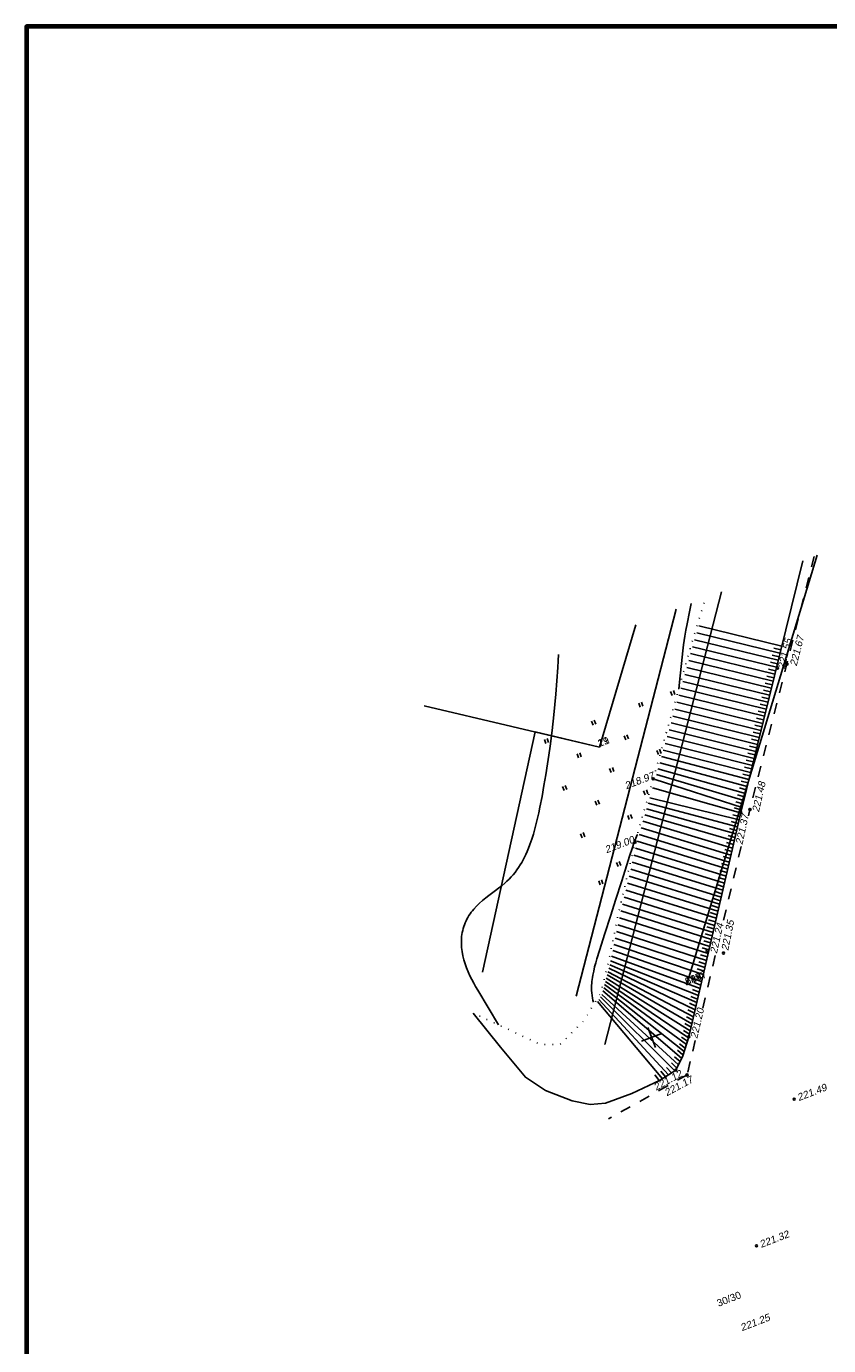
# Model space of a CAD drawing. Header units: millimetres. Extents: x -10 to 1169, y 1 to 1686.
# Tile 170 of 224: x 129 to 240, y 1504 to 1686. Entities that reach past the tile are written whole.
import ezdxf

# ---------------------------------------------------------------- set-up
doc = ezdxf.new("R2010")
doc.units = ezdxf.units.MM
doc.linetypes.add('ADOT1', pattern=[1, 0, -1])
doc.linetypes.add('AHIDDEN2', pattern=[3, 1.5, -1.5])
for name, color, linetype in [('CONTURS', 7, 'Continuous'), ('COORDS', 7, 'Continuous'), ('IZOLINES', 32, 'Continuous'), ('PDIGIT', 170, 'Continuous'), ('PICKETS', 7, 'Continuous'), ('Листы', 7, 'Continuous'), ('УЧАСТКИ', 7, 'Continuous')]:
    doc.layers.add(name, color=color, linetype=linetype)
doc.styles.get("Standard").update_dxf_attribs({"font": 'arial.ttf'})

# ---------------------------------------------------------------- blocks, each defined once
blk = doc.blocks.new('401')
at = {"layer": 'CONTURS'}
for p, q in [((0, 0), (0, 1.2)), ((0.8, 0), (0.8, 1.2))]:
    blk.add_line(p, q, dxfattribs=at)

msp = doc.modelspace()

# ---------------------------------------------------------------- linework, layer by layer
at = {"layer": 'CONTURS', "linetype": 'AHIDDEN2', "lineweight": -2}
for p, q in [((237.63752, 1612.89912), (228.76157, 1577.82019)), ((220.04243, 1541.02566), (209.18212, 1534.93407))]:
    msp.add_line(p, q, dxfattribs=at)
at = {"layer": 'CONTURS', "lineweight": -2}
for p, q in [((232.91605, 1599.46835), (221.3874, 1602.30423)), ((233.15491, 1600.43941), (221.68165, 1603.26162)), ((232.43835, 1597.52624), (220.81915, 1600.38454)), ((232.6772, 1598.4973), (221.09315, 1601.34686)), ((233.03548, 1599.95388), (232.06443, 1600.19274)), ((231.96064, 1595.58413), (220.27399, 1598.45937)), ((232.19949, 1596.55519), (220.54656, 1599.42192)), ((232.55777, 1598.01177), (231.58672, 1598.25064)), ((232.79663, 1598.98283), (231.82558, 1599.22169)), ((231.48293, 1593.64202), (219.72893, 1596.5346)), ((231.72178, 1594.61308), (220.00144, 1597.49691)), ((232.08006, 1596.06966), (231.10902, 1596.30856)), ((232.31892, 1597.04072), (231.34787, 1597.2796)), ((231.00522, 1591.69991), (219.18414, 1594.61074)), ((231.24407, 1592.67097), (219.45649, 1595.57251)), ((231.84121, 1595.0986), (230.87017, 1595.33752)), ((230.52751, 1589.7578), (218.63993, 1592.68893)), ((230.76636, 1590.72886), (218.91193, 1593.64947)), ((231.3635, 1593.15649), (230.39248, 1593.39548)), ((231.60236, 1594.12755), (230.63132, 1594.36649)), ((230.28866, 1588.78674), (218.36824, 1591.7295)), ((230.88579, 1591.21438), (229.91481, 1591.45354)), ((231.12465, 1592.18544), (230.15364, 1592.4245)), ((229.81095, 1586.84463), (217.82651, 1589.81644)), ((230.0498, 1587.81569), (218.09702, 1590.77173)), ((230.40808, 1589.27227), (229.4372, 1589.51181)), ((230.64694, 1590.24333), (229.67599, 1590.48264)), ((229.33324, 1584.90252), (217.28919, 1587.91893)), ((229.57209, 1585.87358), (217.55706, 1588.86488)), ((229.93037, 1587.33016), (228.95969, 1587.57054)), ((230.16923, 1588.30122), (229.19842, 1588.54109)), ((228.85553, 1582.96041), (216.7618, 1586.0564)), ((229.09438, 1583.93147), (217.02371, 1586.98136)), ((229.45266, 1585.38805), (228.48246, 1585.63032)), ((229.69152, 1586.35911), (228.72103, 1586.60024)), ((228.37782, 1581.0183), (216.25673, 1584.2726)), ((228.61667, 1581.98936), (216.50525, 1585.15032)), ((228.97496, 1583.44594), (228.00581, 1583.69243)), ((229.21381, 1584.417), (228.24402, 1584.66095)), ((227.66126, 1578.10514), (215.61028, 1581.99029)), ((227.90011, 1579.07619), (215.80177, 1582.66598)), ((228.13897, 1580.04725), (216.02024, 1583.43739)), ((228.49725, 1581.50383), (227.53055, 1581.75975)), ((228.7361, 1582.47488), (227.76793, 1582.72515)), ((227.47235, 1577.34226), (215.25843, 1580.83425)), ((228.01954, 1579.56172), (227.05865, 1579.83867)), ((228.25839, 1580.53277), (227.29397, 1580.79713)), ((227.02575, 1575.40033), (214.66481, 1578.69497)), ((227.25094, 1576.37464), (214.87746, 1579.43651)), ((227.78068, 1578.59066), (226.8254, 1578.88635)), ((226.35017, 1572.47739), (213.94444, 1576.18434)), ((226.57536, 1573.4517), (214.19778, 1577.06722)), ((226.80055, 1574.42601), (214.43981, 1577.9107)), ((227.36354, 1576.8618), (226.39099, 1577.09452)), ((225.89978, 1570.52876), (213.41778, 1574.349)), ((226.12497, 1571.50307), (213.68359, 1575.27532)), ((226.91315, 1574.91317), (225.94875, 1575.17763)), ((227.13834, 1575.88748), (226.16981, 1576.13639)), ((225.67459, 1569.55444), (213.14875, 1573.41146)), ((226.46276, 1572.96454), (225.50375, 1573.24789)), ((226.68796, 1573.93886), (225.72676, 1574.21473)), ((225.2242, 1567.60582), (212.69124, 1571.49126)), ((225.44939, 1568.58013), (212.91544, 1572.45523)), ((226.01238, 1571.01591), (225.05578, 1571.30733)), ((226.23757, 1571.99023), (225.28001, 1572.27846)), ((224.77381, 1565.65719), (212.24109, 1569.55573)), ((224.999, 1566.6315), (212.46637, 1570.52436)), ((225.56199, 1569.06729), (224.60644, 1569.36212)), ((225.78718, 1570.0416), (224.83122, 1570.33508)), ((224.32342, 1563.70856), (211.79012, 1567.6167)), ((224.54862, 1564.68287), (212.01561, 1568.58626)), ((225.1116, 1567.11866), (224.15653, 1567.41503)), ((225.3368, 1568.09297), (224.38153, 1568.38872)), ((223.87304, 1561.75993), (211.33978, 1565.68038)), ((224.09823, 1562.73424), (211.56477, 1566.64779)), ((224.66121, 1565.17003), (223.7064, 1565.46723)), ((224.88641, 1566.14434), (223.93148, 1566.44118)), ((223.42265, 1559.8113), (210.89194, 1563.7549)), ((223.64784, 1560.78562), (211.11538, 1564.71558)), ((224.21083, 1563.2214), (223.25622, 1563.51927)), ((224.43602, 1564.19572), (223.48131, 1564.49324)), ((222.97226, 1557.86267), (210.47737, 1561.84733)), ((223.19746, 1558.83699), (210.67101, 1562.80028)), ((223.76044, 1561.27277), (222.80615, 1561.57165)), ((223.98563, 1562.24709), (223.03116, 1562.54539)), ((222.52188, 1555.91405), (210.10008, 1559.99118)), ((222.74707, 1556.88836), (210.28659, 1560.90865)), ((223.53525, 1560.29846), (222.58122, 1560.59817)), ((222.07149, 1553.96542), (209.74925, 1558.26709)), ((222.29668, 1554.93973), (209.91991, 1559.1054)), ((223.08486, 1558.34983), (222.13179, 1558.65257)), ((223.31005, 1559.32415), (222.35641, 1559.62507)), ((221.39591, 1551.04248), (209.33697, 1556.30302)), ((221.6211, 1552.01679), (209.45758, 1556.83939)), ((221.8463, 1552.9911), (209.59282, 1557.5)), ((222.63447, 1556.4012), (221.68356, 1556.71066)), ((222.85967, 1557.37552), (221.90746, 1557.68096)), ((220.49514, 1547.14522), (208.86539, 1554.45634)), ((220.72033, 1548.11953), (208.97599, 1554.8865)), ((220.94552, 1549.09385), (209.08722, 1555.32045)), ((221.17072, 1550.06816), (209.21297, 1555.8147)), ((222.18409, 1554.45258), (221.23813, 1554.77687)), ((222.40928, 1555.42689), (221.46033, 1555.74231)), ((219.29953, 1543.3319), (208.4032, 1552.66788)), ((219.65128, 1544.268), (208.52049, 1553.12016)), ((219.9547, 1545.22086), (208.62994, 1553.54171)), ((220.25811, 1546.17372), (208.74565, 1553.98998)), ((221.7337, 1552.50395), (220.79959, 1552.86094)), ((221.95889, 1553.47826), (221.01756, 1553.81574)), ((216.64954, 1540.50673), (207.64576, 1551.18782)), ((217.49259, 1541.04457), (207.82536, 1551.47615)), ((218.33563, 1541.58241), (208.04955, 1551.83956)), ((218.86176, 1542.43282), (208.2647, 1552.18882)), ((221.28331, 1550.55532), (220.37424, 1550.97196)), ((221.50851, 1551.52963), (220.5853, 1551.91394)), ((220.83293, 1548.60669), (219.9569, 1549.08895)), ((221.05812, 1549.581), (220.16467, 1550.03017)), ((220.37662, 1546.65947), (219.53959, 1547.20661)), ((220.60773, 1547.63238), (219.75111, 1548.14832)), ((219.80299, 1544.74443), (219.00865, 1545.3519)), ((220.1064, 1545.69729), (219.28972, 1546.27437)), ((219.08065, 1542.88236), (218.33301, 1543.54647)), ((219.47541, 1543.79995), (218.70431, 1544.43666)), ((217.07106, 1540.77565), (216.4086, 1541.52474)), ((217.91411, 1541.31349), (217.21991, 1542.03328)), ((218.59869, 1542.00762), (217.87671, 1542.69953)), ((216.20771, 1540.27266), (215.58254, 1541.05315))]:
    msp.add_line(p, q, dxfattribs=at)
at = {"layer": 'CONTURS', "linetype": 'Continuous'}
for points in [[(236.07184, 1612.29812), (227.48979, 1577.40806)], [(190.42476, 1549.59101), (194.19962, 1544.87009), (197.65549, 1540.71314), (200.45011, 1538.86477), (204.15345, 1537.41838), (206.62226, 1536.93993), (208.73643, 1537.10634), (212.39669, 1538.47158), (216.31906, 1540.29589), (218.49817, 1541.68611), (219.45465, 1543.65047), (220.30364, 1546.3167), (227.48979, 1577.40806)]]:
    msp.add_lwpolyline(points, dxfattribs=at)
at = {"layer": 'CONTURS', "linetype": 'ADOT1', "flags": 128}
for points in [[(215.37234, 1582.067), (220.8314, 1601.34477), (222.6096, 1607.13045)], [(215.37234, 1582.067), (212.8523, 1573.28457), (210.44032, 1562.91343), (209.16078, 1556.61447), (208.10506, 1552.39804), (205.74968, 1548.5293), (202.43165, 1545.22547), (199.70492, 1545.24094), (195.7178, 1547.14231), (190.42476, 1549.59101)]]:
    msp.add_lwpolyline(points, dxfattribs=at)
at = {"layer": 'CONTURS'}
msp.add_lwpolyline([(227.5339, 1577.78145), (226.57711, 1578.06185)], dxfattribs=at)
at = {"layer": 'CONTURS', "linetype": 'AHIDDEN2'}
for points in [[(228.76157, 1577.82019), (228.55451, 1576.94643)], [(227.54142, 1572.67121), (225.01258, 1561.99955)], [(223.96326, 1557.57146), (222.21352, 1550.18759)], [(221.17397, 1545.80075), (220.04243, 1541.02566)]]:
    msp.add_lwpolyline(points, dxfattribs=at)
at = {"layer": 'COORDS', "lineweight": -2}
for p, q in [((215.69208, 1544.82177), (214.61697, 1547.62251)), ((213.75415, 1545.68459), (216.55489, 1546.75969))]:
    msp.add_line(p, q, dxfattribs=at)
at = {"layer": 'IZOLINES'}
for points in [[(220.62398, 1606.36824), (220.39386, 1605.21227), (220.04672, 1603.52692), (219.88103, 1602.68194), (219.72986, 1601.83074), (219.72947, 1601.82839), (219.72947, 1601.82839), (219.72947, 1601.82839), (219.72947, 1601.82839), (219.72947, 1601.82839), (219.72947, 1601.82839), (219.7298, 1601.82825), (219.63808, 1601.23536), (219.55977, 1600.65408), (219.55926, 1600.65724), (219.4585, 1599.79568), (219.27788, 1598.07032), (219.09908, 1596.34478), (218.89569, 1594.54921), (218.88727, 1594.47948), (218.88725, 1594.47934), (218.88722, 1594.47907)], [(202.23018, 1599.30752), (202.19779, 1598.41233), (202.15156, 1597.4918), (202.02934, 1595.65273), (201.87794, 1593.81597), (201.74518, 1592.3908), (201.59946, 1590.9546), (201.59903, 1590.95058), (201.59903, 1590.95058), (201.59903, 1590.95058), (201.59903, 1590.95057), (201.59903, 1590.95057), (201.59988, 1590.95104), (201.35256, 1588.76012), (201.07454, 1586.582), (201.07427, 1586.58512), (200.90281, 1585.35536), (200.72207, 1584.13726), (200.72344, 1584.13965), (200.48521, 1582.63106), (200.23316, 1581.12478), (199.96375, 1579.62161), (199.67151, 1578.12289), (199.51412, 1577.37585), (199.34727, 1576.63093), (199.16911, 1575.88871), (198.97749, 1575.14996), (198.7699, 1574.41571), (198.54344, 1573.68729), (198.29488, 1572.96644), (198.10849, 1572.47438), (197.90451, 1571.97842), (197.90284, 1571.97453), (197.90284, 1571.97453), (197.90284, 1571.97452), (197.90283, 1571.97452), (197.90283, 1571.97452), (197.90224, 1571.97447), (197.73325, 1571.59312), (197.5537, 1571.21677), (197.36339, 1570.84589), (197.1617, 1570.48126), (196.94805, 1570.12373), (196.72197, 1569.77416), (196.48315, 1569.43344), (196.23148, 1569.10241), (195.96708, 1568.78177), (195.69038, 1568.472), (195.4021, 1568.17329), (195.10325, 1567.88543), (194.79511, 1567.60778), (194.38007, 1567.25792), (194.38107, 1567.25859), (193.94924, 1566.91576), (193.51649, 1566.58523), (193.51702, 1566.58736), (192.61331, 1565.90384), (192.16706, 1565.55492), (191.73038, 1565.19443), (191.30758, 1564.8183), (190.90322, 1564.42317), (190.52211, 1564.0066), (190.34169, 1563.78962), (190.16885, 1563.56672), (190.00422, 1563.33786), (189.84839, 1563.10311), (189.70193, 1562.8626), (189.56535, 1562.61654), (189.43912, 1562.36521), (189.32366, 1562.10897), (189.21928, 1561.84822), (189.12623, 1561.58342), (189.04467, 1561.31506), (188.97467, 1561.04366), (188.9162, 1560.76972), (188.86916, 1560.49378), (188.83337, 1560.21632), (188.8086, 1559.93782), (188.79455, 1559.65873), (188.79089, 1559.37944), (188.81317, 1558.82229), (188.82277, 1558.70409), (188.82281, 1558.70428), (188.89438, 1558.11825), (189.0028, 1557.53875), (189.14441, 1556.96716), (189.31583, 1556.40438), (189.51388, 1555.85091), (189.73554, 1555.30686), (189.9779, 1554.77204), (190.23814, 1554.24593), (190.51357, 1553.7278), (190.7699, 1553.27172), (191.05099, 1552.79301), (191.05644, 1552.78391), (191.05644, 1552.7839), (191.05645, 1552.7839), (193.94477, 1547.96256)], [(213.14765, 1574.31387), (213.14841, 1574.31651), (212.77052, 1573.36365), (212.76886, 1573.35925), (212.76886, 1573.35925), (212.76886, 1573.35925), (212.76886, 1573.35924), (212.68516, 1573.12954), (212.4756, 1572.54078), (212.07925, 1571.35557), (211.69769, 1570.16555), (210.95209, 1567.78), (210.20819, 1565.39393), (209.4528, 1563.0115), (208.6814, 1560.63425), (207.91035, 1558.25695), (207.56523, 1557.12849), (207.40385, 1556.56102), (207.25371, 1555.99059), (207.11845, 1555.41664), (207.00235, 1554.83882), (206.95303, 1554.54834), (206.91045, 1554.25687), (206.87538, 1553.96448), (206.85239, 1553.71902), (206.83539, 1553.46668), (206.83525, 1553.46409), (206.83525, 1553.46409), (206.83525, 1553.46409), (206.83525, 1553.46409), (206.83525, 1553.46408), (206.83525, 1553.46407), (206.83557, 1553.46382), (206.82383, 1553.10593), (206.82853, 1552.74818), (206.85056, 1552.3914), (206.89036, 1552.0365), (206.94729, 1551.68425), (207.00922, 1551.38174), (207.07803, 1551.09509)], [(212.76958, 1573.3586), (212.73722, 1573.27478), (212.7371, 1573.27448), (212.73688, 1573.27387), (212.737, 1573.27447), (212.68268, 1573.12642)]]:
    msp.add_lwpolyline(points, dxfattribs=at)
at = {"layer": 'PICKETS', "color": 7, "lineweight": -2}
for centre in [(232.58432, 1597.43174), (233.8823, 1597.95141), (215.37234, 1582.067), (227.48979, 1577.40806), (228.76157, 1577.82019), (212.8523, 1573.28457), (222.84908, 1558.2559), (225.10554, 1557.91382), (220.30364, 1546.3167), (218.49817, 1541.68611), (220.04243, 1541.02566), (234.87828, 1537.67586), (229.66148, 1517.32889)]:
    msp.add_circle(centre, 0.15, dxfattribs=at)
at = {"layer": 'Листы', "lineweight": 70, "ltscale": 200}
msp.add_lwpolyline([(1168.76888, 1686.35822), (128.55065, 1686.35822), (128.55065, 1400.47816), (1168.76888, 1400.47816)], close=True, dxfattribs=at)
at = {"layer": 'УЧАСТКИ', "color": 6, "linetype": 'Continuous', "lineweight": -2}
for p, q in [((219.99544, 1553.47896), (238.08276, 1613.07003)), ((219.99544, 1553.47896), (238.08276, 1613.07003)), ((219.99544, 1553.47896), (238.08276, 1613.07003)), ((238.08276, 1613.07003), (219.99544, 1553.47896)), ((224.83354, 1607.98414), (208.65206, 1545.2471)), ((224.83354, 1607.98414), (208.65206, 1545.2471)), ((204.69905, 1551.94537), (218.52905, 1605.56407)), ((212.9786, 1603.43345), (207.91945, 1586.47275)), ((212.9786, 1603.43345), (207.91945, 1586.47275)), ((207.91945, 1586.47275), (183.65919, 1592.17878)), ((198.99731, 1588.56426), (191.70692, 1555.29166)), ((198.99731, 1588.56426), (191.70692, 1555.29166)), ((207.91945, 1586.47275), (198.99731, 1588.56426))]:
    msp.add_line(p, q, dxfattribs=at)

# ---------------------------------------------------------------- block references
at = {"layer": 'CONTURS', "lineweight": -2, "xscale": 0.5, "yscale": 0.5, "zscale": 0.5, "rotation": 21}
for p in [(213.5725, 1591.99079), (217.99294, 1593.60786), (207.03743, 1589.48222), (200.50237, 1586.97364), (211.55925, 1587.46897), (205.02419, 1584.9604), (216.08107, 1585.45573), (209.54601, 1582.94715), (203.01095, 1580.43858), (214.255, 1579.83717), (207.53277, 1578.42533), (212.05459, 1576.41209), (205.51952, 1573.90351), (210.48639, 1569.91869), (208.0281, 1567.36845)]:
    msp.add_blockref('401', p, dxfattribs=at)

# ---------------------------------------------------------------- texts
at = {"layer": 'CONTURS', "lineweight": -2}
msp.add_text('30/30', height=1, rotation=21.4288605, dxfattribs=at).set_placement((224.40174, 1508.8724))
at = {"layer": 'PDIGIT', "color": 7, "lineweight": -2, "oblique": 10}
for s, rotation, p in [('221.67', 75.6530022, (235.22366, 1597.61603)), ('221.55', 76.3102746, (233.5548, 1597.22285)), ('218.97', 21, (211.63716, 1580.60401)), ('221.48', 77.2981265, (230.0064, 1577.38723)), ('221.37', 77.7926773, (227.71271, 1572.87484)), ('219.00', 21, (208.87936, 1571.73032)), ('221.24', 77.3696122, (224.17703, 1557.77979)), ('221.35', 78.5171567, (225.75028, 1558.19302)), ('221.20', 76.9271529, (221.4537, 1545.99248)), ('221.12', 28.866978, (215.75354, 1538.80896)), ('221.17', 28.2337358, (217.23867, 1538.04246)), ('221.49', 21, (235.52425, 1537.38825)), ('221.32', 21, (230.30746, 1517.04128)), ('221.25', 21, (227.65331, 1505.49673))]:
    msp.add_text(s, height=1, rotation=rotation, dxfattribs=at).set_placement(p)
at = {"layer": 'УЧАСТКИ', "color": 6, "lineweight": -2}
for s, p in [('21', (207.91945, 1586.47275)), ('19', (207.91945, 1586.47275)), ('624', (219.99544, 1553.47896)), ('89', (219.99544, 1553.47896)), ('1897', (219.99544, 1553.47896)), ('117', (219.99544, 1553.47896))]:
    msp.add_text(s, height=1, rotation=21, dxfattribs=at).set_placement(p)

doc.saveas('drawing.dxf')
